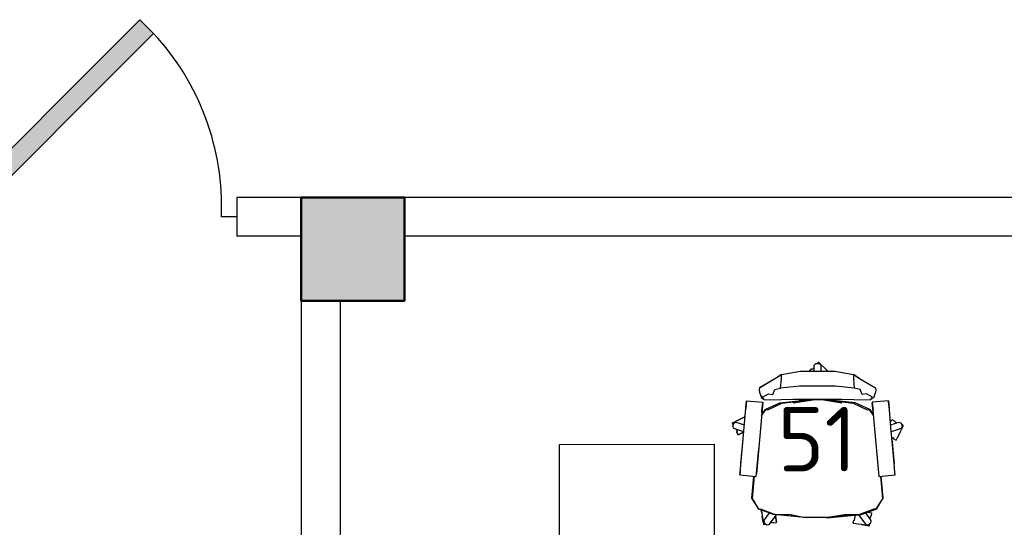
# Model space of a CAD drawing. Header units: millimetres. Extents: x 151654 to 877351, y 70322 to 154322.
# Tile 93 of 173: x 264880 to 268698, y 130660 to 132627. Entities that reach past the tile are written whole.
import ezdxf

# ---------------------------------------------------------------- set-up
doc = ezdxf.new("R2010")
doc.units = ezdxf.units.MM
doc.layers.add('kolonn', color=7, linetype='Continuous')
doc.layers.add('технологич.о', color=152, linetype='Continuous', lineweight=30)
doc.styles.add('GOST', font='isocpeur.ttf')

# ---------------------------------------------------------------- blocks, each defined once
blk = doc.blocks.new('ghsdd')
at = {"ltscale": 50, "true_color": 0x757575}
h = blk.add_hatch(color=8, dxfattribs=at)
h.paths.add_polyline_path([(0, 200), (-200, 200), (-200, 0), (0, 0)])
h.paths.add_polyline_path([(200, 0), (200, 200), (0, 200), (0, 0)])
h.paths.add_polyline_path([(0, 0), (-200, 0), (-200, -200), (0, -200)])
h.paths.add_polyline_path([(0, 0), (0, -200), (200, -200), (200, 0)])
at = {"lineweight": 50, "ltscale": 50}
blk.add_lwpolyline([(200, 200), (200, -200), (-200, -200), (-200, 200), (200, 200)], dxfattribs=at)
blk = doc.blocks.new('jfgjhsdf')
blk.add_hatch(color=1).paths.add_polyline_path([(-592.6, 730.9), (-636.7, 686.7), (0, 50), (44.2, 94.2)])
at = {"color": 1}
for p, q in [((0, 1000), (0, 950)), ((0, 50), (0, 0))]:
    blk.add_line(p, q, dxfattribs=at)
blk.add_lwpolyline([(0, 50), (-636.7, 686.7), (-592.6, 730.9), (44.2, 94.2), (0, 50)], dxfattribs=at)
blk.add_arc((-33.5, 129.6), 821.1, 87.662, 132.9147, dxfattribs=at)
blk = doc.blocks.new('m_102')
for p, q in [((-0.24, -0.17), (-0.04, 0.04)), ((-0.04, 0.04), (1.13, -1.13)), ((-0.04, 0.04), (0.04, -0.04)), ((-4.83, -1.58), (-2.43, -1.13)), ((-2.43, -1.13), (2.06, -1.13)), ((-1.2, -1.13), (-0.94, -0.86)), ((-0.94, -0.86), (-0.87, -0.93)), ((-0.87, -0.93), (-0.62, -0.68)), ((-0.63, -1.13), (-0.61, -0.38)), ((-0.61, -0.38), (-0.4, -0.16)), ((-0.4, -0.16), (0.03, -0.16)), ((0.03, -0.16), (0.24, -0.38)), ((0.24, -0.38), (0.25, -1.13)), ((2.06, -1.13), (4.46, -1.58)), ((-7.69, -3.28), (-4.83, -1.58)), ((-5.63, -2.1), (-7.69, -3.28)), ((-4.83, -1.58), (-5.63, -2.1)), ((-4.95, -3.32), (-4.83, -2.13)), ((-4.83, -2.13), (-4.83, -1.58)), ((4.46, -1.58), (4.45, -2.13)), ((4.45, -2.13), (4.57, -3.32)), ((4.46, -1.58), (5.25, -2.1)), ((5.29, -2.12), (4.46, -1.58)), ((5.25, -2.1), (7.32, -3.28)), ((-7.69, -3.28), (-7.72, -3.56)), ((-7.72, -3.56), (-7.69, -3.84)), ((-5.96, -4.15), (-5.69, -3.52)), ((-5.69, -3.52), (-4.95, -3.32)), ((-2.51, -3.06), (-4.95, -3.32)), ((2.13, -3.06), (-2.51, -3.06)), ((4.57, -3.32), (2.13, -3.06)), ((5.31, -3.52), (4.57, -3.32)), ((5.58, -4.15), (5.31, -3.52)), ((7.32, -3.28), (7.35, -3.56)), ((7.35, -3.56), (7.32, -3.84)), ((-10.18, -14.22), (-9.37, -4.96)), ((-9.37, -4.96), (-9.46, -5.95)), ((-9.37, -4.96), (-7.26, -5.14)), ((-7.69, -3.84), (-7.53, -4.34)), ((-7.53, -4.34), (-7.45, -4.55)), ((-7.29, -4.5), (-7.53, -4.34)), ((-7.45, -4.55), (-7.29, -4.5)), ((-7.45, -4.55), (-7.09, -4.82)), ((-7.29, -4.5), (-6.52, -4.07)), ((-7.09, -4.82), (-7.29, -4.5)), ((-7.09, -4.82), (-6.42, -4.85)), ((-6.52, -4.07), (-5.96, -4.15)), ((-6.42, -4.85), (-3.32, -4.77)), ((-5.04, -5.23), (-1.03, -4.8)), ((-4.8, -5.26), (-0.74, -4.82)), ((-0.74, -4.82), (-3.34, -5.25)), ((-3.34, -5.25), (-0.47, -4.82)), ((-3.32, -4.77), (2.95, -4.77)), ((-1.01, -4.8), (-2.54, -4.96)), ((-1.25, -4.82), (-1.25, -4.77)), ((-1.03, -4.8), (-1.03, -4.82)), ((-1.03, -4.82), (-1.01, -4.8)), ((-1.01, -4.8), (-1.03, -4.8)), ((-0.74, -4.8), (-1.01, -4.8)), ((-0.47, -4.79), (-0.74, -4.8)), ((0.1, -4.79), (-0.47, -4.79)), ((-0.47, -4.82), (0.1, -4.82)), ((0.37, -4.8), (0.1, -4.79)), ((0.1, -4.82), (0.37, -4.82)), ((0.64, -4.8), (0.37, -4.8)), ((0.37, -4.82), (2.97, -5.25)), ((2.97, -5.25), (0.62, -4.82)), ((0.62, -4.82), (4.43, -5.26)), ((4.67, -5.23), (0.64, -4.8)), ((0.87, -4.82), (0.87, -4.77)), ((2.95, -4.77), (6.05, -4.86)), ((6.14, -4.07), (5.58, -4.15)), ((6.05, -4.86), (6.72, -4.82)), ((6.92, -4.5), (6.14, -4.07)), ((6.72, -4.82), (6.92, -4.5)), ((7.08, -4.55), (6.72, -4.82)), ((9, -4.96), (6.89, -5.14)), ((7.16, -4.34), (7.08, -4.55)), ((7.32, -3.84), (7.16, -4.34)), ((9, -4.96), (9.09, -5.95)), ((9.01, -5.07), (9, -4.96)), ((9.1, -6.12), (9.01, -5.07)), ((-7.26, -5.14), (-8.07, -14.41)), ((-7.41, -6.9), (-6.88, -6.11)), ((-6.95, -6.08), (-7.4, -6.75)), ((-7.38, -6.52), (-7.36, -6.26)), ((-7.36, -6.26), (-7.27, -5.29)), ((-6.95, -6.08), (-5.04, -5.23)), ((-6.88, -6.11), (-6.95, -6.08)), ((-6.88, -6.11), (-6.61, -6.12)), ((-6.61, -6.12), (-4.8, -5.26)), ((4.43, -5.26), (6.24, -6.12)), ((6.58, -6.08), (4.67, -5.23)), ((6.24, -6.12), (6.51, -6.11)), ((6.51, -6.11), (6.58, -6.08)), ((6.51, -6.11), (7.04, -6.9)), ((6.58, -6.08), (7.03, -6.75)), ((6.89, -5.14), (6.99, -6.26)), ((6.9, -5.26), (7.73, -14.73)), ((6.99, -6.26), (6.9, -5.29)), ((9.3, -8.43), (9.1, -6.12)), ((-11.22, -7.87), (-10.27, -7.39)), ((-10.89, -7.7), (-9.6, -7.05)), ((-10.27, -7.39), (-10.89, -7.7)), ((-9.6, -7.05), (-10.27, -7.39)), ((-9.6, -7.05), (-9.55, -7.02)), ((9.28, -7.66), (9.43, -7.38)), ((9.43, -7.38), (9.8, -7.58)), ((9.8, -7.58), (9.77, -7.65)), ((-11.13, -7.83), (-11.22, -7.87)), ((-11.22, -7.87), (-11.09, -8.12)), ((-11.14, -8.27), (-11.01, -7.87)), ((-11, -8.54), (-11.14, -8.27)), ((-11.01, -7.87), (-10.74, -7.74)), ((-9.72, -8.99), (-11, -8.54)), ((-10.74, -7.74), (-9.64, -8.06)), ((-10.72, -8.64), (-10.56, -8.96)), ((9.24, -7.74), (9.28, -7.66)), ((9.27, -8.06), (10.37, -7.74)), ((9.5, -10.64), (9.3, -8.43)), ((10.63, -8.54), (9.35, -8.99)), ((9.77, -7.65), (9.76, -7.66)), ((9.76, -7.66), (10.08, -7.82)), ((10.37, -7.74), (10.63, -7.87)), ((10.46, -9.1), (10.94, -8.15)), ((10.63, -7.87), (10.76, -8.27)), ((10.76, -8.27), (10.63, -8.54)), ((10.94, -8.15), (10.68, -8.02)), ((10.77, -8.48), (10.89, -8.24)), ((-10.56, -8.96), (-10.64, -9)), ((-10.64, -9), (-10.57, -8.96)), ((-10.64, -9), (-10.45, -9.38)), ((-10.57, -8.96), (-10.56, -8.96)), ((-10.45, -9.38), (-9.73, -9.01)), ((-9.73, -9.01), (-10.36, -9.34)), ((-10.17, -9.24), (-9.73, -9.01)), ((-10.08, -13.05), (-9.8, -9.86)), ((9.41, -9.65), (9.64, -9.77)), ((9.43, -9.86), (9.71, -13.05)), ((9.63, -9.78), (9.6, -9.85)), ((9.6, -9.85), (9.97, -10.04)), ((9.64, -9.77), (9.63, -9.78)), ((9.97, -10.04), (10.46, -9.1)), ((10.46, -9.1), (10.12, -9.77)), ((-8.1, -14.73), (-7.79, -11.19)), ((9.71, -13.06), (9.5, -10.64)), ((7.6, -13.23), (7.62, -13.52)), ((9.81, -14.22), (9.71, -13.06)), ((-10.17, -14.11), (-10.21, -14.54)), ((-10.21, -14.54), (-10.18, -14.22)), ((-10.21, -14.54), (-8.1, -14.73)), ((-8.66, -17.56), (-8.43, -14.7)), ((-8.58, -17.6), (-8.34, -14.71)), ((-8.1, -14.73), (-8.06, -14.26)), ((7.69, -14.26), (7.69, -14.29)), ((7.73, -14.73), (9.84, -14.54)), ((7.97, -14.71), (8.21, -17.6)), ((8.29, -17.56), (8.05, -14.7)), ((9.84, -14.54), (9.8, -14.11)), ((9.84, -14.54), (9.81, -14.22)), ((-7.83, -18.9), (-8.66, -17.56)), ((-7.75, -18.97), (-8.58, -17.6)), ((8.21, -17.6), (7.38, -18.97)), ((7.46, -18.9), (8.29, -17.56)), ((-7.75, -18.97), (-7.83, -18.9)), ((-7.75, -18.97), (-7.45, -18.98)), ((-5.86, -19.64), (-7.75, -18.97)), ((-7.45, -18.98), (-5.64, -19.66)), ((-7.45, -19.08), (-7.44, -19.16)), ((-7.39, -19.42), (-7.45, -19.08)), ((7.08, -18.98), (5.26, -19.66)), ((5.49, -19.64), (7.38, -18.97)), ((7.38, -18.97), (7.08, -18.98)), ((7.38, -18.97), (7.46, -18.9)), ((-7.44, -19.16), (-7.2, -20.64)), ((-7.2, -20.64), (-7.32, -19.9)), ((-6.43, -19.44), (-7.13, -20.45)), ((-6.45, -20.95), (-5.48, -19.68)), ((-1.86, -20.03), (-5.86, -19.64)), ((-5.64, -19.66), (-3.91, -19.63)), ((-1.8, -20.04), (-5.64, -19.66)), ((-5.49, -20.6), (-5.61, -19.85)), ((-5.61, -19.85), (-5.53, -20.37)), ((-5.53, -20.37), (-5.61, -19.85)), ((-3.91, -19.63), (-1.8, -20.04)), ((-1.8, -20.04), (-1.86, -20.03)), ((-1.29, -20.04), (-1.8, -20.04)), ((-0.76, -20.04), (-1.29, -20.04)), ((0.38, -20.04), (-0.76, -20.04)), ((0.92, -20.04), (0.38, -20.04)), ((0.92, -20.04), (3.55, -19.63)), ((5.26, -19.66), (0.92, -20.04)), ((0.92, -20.04), (1.42, -20.04)), ((1.42, -20.04), (1.49, -20.03)), ((1.49, -20.03), (5.49, -19.64)), ((3.55, -19.63), (5.26, -19.66)), ((4.6, -20.38), (4.71, -19.72)), ((5.11, -19.68), (6.07, -20.95)), ((6.76, -20.45), (6.06, -19.44)), ((6.28, -19.36), (6.72, -19.43)), ((6.65, -19.85), (6.59, -20.2)), ((6.66, -19.85), (6.65, -19.85)), ((6.65, -19.85), (6.65, -19.85)), ((6.74, -19.86), (6.66, -19.85)), ((6.72, -19.43), (6.8, -19.45)), ((6.8, -19.45), (6.74, -19.86)), ((-7.2, -20.64), (-7.17, -20.86)), ((-7.17, -20.86), (-7.15, -20.94)), ((-7.15, -20.94), (-6.87, -20.9)), ((-7.13, -20.45), (-7.09, -20.74)), ((-7.09, -20.74), (-6.74, -20.99)), ((-6.74, -20.99), (-6.45, -20.95)), ((-6.27, -20.71), (-5.91, -20.65)), ((-5.91, -20.65), (-5.91, -20.67)), ((-5.91, -20.67), (-5.9, -20.75)), ((-5.9, -20.75), (-5.48, -20.68)), ((-5.53, -20.37), (-5.49, -20.6)), ((-5.48, -20.68), (-5.49, -20.6)), ((4.44, -20.79), (4.51, -20.37)), ((4.52, -20.8), (4.44, -20.79)), ((4.51, -20.37), (4.59, -20.38)), ((4.75, -20.84), (4.52, -20.8)), ((4.59, -20.38), (4.6, -20.38)), ((5.09, -20.89), (4.75, -20.84)), ((5.49, -20.95), (5.09, -20.89)), ((5.49, -20.95), (6.23, -21.07)), ((6.23, -21.07), (5.49, -20.95)), ((6.07, -20.95), (6.37, -20.99)), ((6.23, -21.07), (6.46, -21.11)), ((6.37, -20.99), (6.71, -20.74)), ((6.46, -21.11), (6.54, -21.12)), ((6.54, -21.12), (6.58, -20.84)), ((6.71, -20.74), (6.76, -20.45))]:
    blk.add_line(p, q)

msp = doc.modelspace()

# ---------------------------------------------------------------- linework, layer by layer
at = {"lineweight": 30}
for p, q in [((269122.2, 131938.4), (265722.2, 131938.4)), ((265972.2, 131788.4), (265722.2, 131788.4)), ((269122.2, 131788.4), (266372.2, 131788.4)), ((265972.2, 131538.4), (265972.2, 128938.4)), ((266122.2, 131538.4), (266122.2, 128938.4))]:
    msp.add_line(p, q, dxfattribs=at)
msp.add_lwpolyline([(265722.2, 131938.4), (265722.2, 131788.4)], dxfattribs=at)
msp.add_lwpolyline([(265972.2, 131538.4), (266372.2, 131538.4), (266372.2, 131938.4), (265972.2, 131938.4)], close=True, dxfattribs=at)
at = {"layer": 'технологич.о', "ltscale": 2}
msp.add_lwpolyline([(266974.5, 129481.7), (266973.6, 130981.7), (267573.6, 130982.2), (267574.5, 129482.2)], close=True, dxfattribs=at)

# ---------------------------------------------------------------- block references
at = {"xscale": 1.200000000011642, "yscale": 1.200000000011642, "zscale": 1.200000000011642, "rotation": 270}
msp.add_blockref('jfgjhsdf', (264522.2, 131863.4), dxfattribs=at)
at = {"layer": 'kolonn', "xscale": -1}
msp.add_blockref('ghsdd', (266172.2, 131738.4), dxfattribs=at)
at = {"layer": 'технологич.о', "color": 0, "xscale": 30.00000000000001, "yscale": 30.00000000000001, "zscale": 30.00000000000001}
msp.add_blockref('m_102', (267979.4, 131299.7, -13.6), dxfattribs=at)

# ---------------------------------------------------------------- texts
at = {"style": 'GOST'}
msp.add_text('51', height=250, dxfattribs=at).set_placement((267819, 130876.9, 11.2))

doc.saveas('drawing.dxf')
